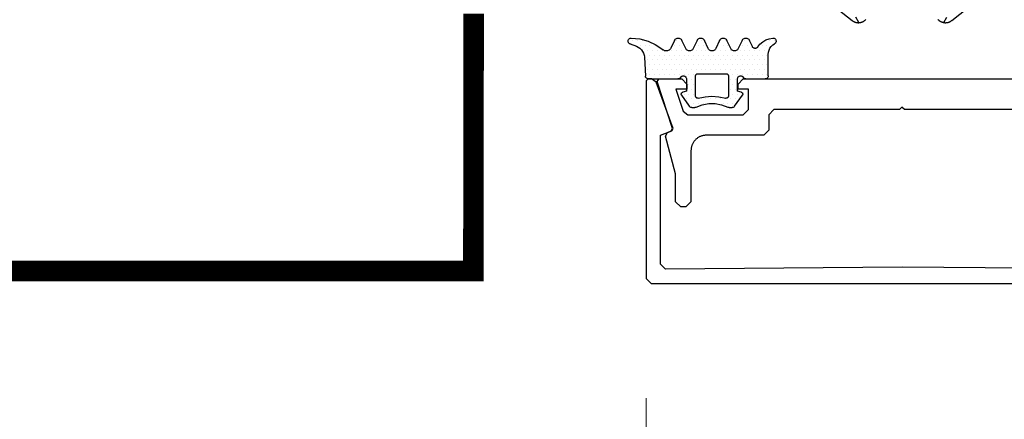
# Model space of a CAD drawing. Extents: x 4615668 to 9294084, y 5325188 to 10688993.
# Tile 9 of 256: x 4635294.35 to 4635303.97, y 5331390.9 to 5331394.8. Entities that reach past the tile are written whole.
import ezdxf

# ---------------------------------------------------------------- set-up
doc = ezdxf.new("R2010")
doc.units = 0
doc.header["$MEASUREMENT"] = 0
doc.layers.add('A_wymiary', color=152, linetype='Continuous', lineweight=5)
doc.layers.add('ocieplenie', color=214, linetype='Continuous', lineweight=13)
doc.layers.add('CrossSectionsGums', color=7, linetype='Continuous')
doc.layers.add('CrossSectionsProfils', color=7, linetype='Continuous')
doc.styles.add('wewn', font='arial.ttf', dxfattribs={"height": 12})
doc.dimstyles.new('Kopia 1do100 wew', dxfattribs={"dimscale": 0.5, "dimtxt": 8, "dimasz": 15, "dimexe": 20, "dimexo": 0, "dimgap": 5, "dimtad": 1, "dimdec": 0, "dimzin": 9, "dimtxsty": 'wewn', "dimblk": 'ARCHTICK', "dimcen": 3, "dimdle": 20, "dimclrd": 256, "dimclre": 256, "dimclrt": 256, "dimadec": 0, "dimazin": 2, "dimtfac": 1, "dimtdec": 0, "dimtix": 1, "dimtmove": 2, "dimatfit": 3, "dimldrblk": 'NONE', "dimfxl": 0, "dimtvp": 1, "dimtolj": 1, "dimtzin": 0, "dimlwd": 5, "dimlwe": 5, "dimarcsym": 0})

# ---------------------------------------------------------------- blocks, each defined once
blk = doc.blocks.new('5032252X', base_point=(219.526, 286.063))
at = {"layer": 'CrossSectionsProfils', "flags": 128}
blk.add_lwpolyline([(242.616, 280.481), (241.626, 276.787), (241.626, 274.063), (241.126, 273.563), (240.626, 273.563), (240.126, 274.063), (240.126, 279.063), (240.125, 279.128), (240.121, 279.193), (240.114, 279.258), (240.104, 279.323), (240.091, 279.387), (240.075, 279.451), (240.057, 279.514), (240.036, 279.576), (240.012, 279.637), (239.986, 279.696), (239.957, 279.755), (239.925, 279.813), (239.891, 279.869), (239.855, 279.923), (239.816, 279.976), (239.775, 280.027), (239.732, 280.076), (239.687, 280.123), (239.64, 280.168), (239.591, 280.212), (239.54, 280.253), (239.487, 280.291), (239.432, 280.328), (239.376, 280.362), (239.319, 280.393), (239.26, 280.422), (239.2, 280.448), (239.139, 280.472), (239.077, 280.493), (239.015, 280.511), (238.951, 280.527), (238.887, 280.54), (238.822, 280.55), (238.757, 280.557), (238.692, 280.561), (238.626, 280.563), (233.026, 280.563), (232.526, 281.063), (232.526, 282.563), (232.026, 283.063), (219.776, 283.063), (219.526, 283.313), (219.276, 283.063), (207.026, 283.063), (206.526, 282.563), (206.526, 281.063), (206.026, 280.563), (200.426, 280.563), (200.361, 280.561), (200.296, 280.557), (200.231, 280.55), (200.166, 280.54), (200.102, 280.527), (200.038, 280.511), (199.975, 280.493), (199.913, 280.472), (199.852, 280.448), (199.792, 280.422), (199.734, 280.393), (199.676, 280.362), (199.62, 280.328), (199.566, 280.291), (199.513, 280.253), (199.462, 280.212), (199.413, 280.168), (199.366, 280.123), (199.32, 280.076), (199.277, 280.027), (199.236, 279.976), (199.198, 279.923), (199.161, 279.869), (199.127, 279.813), (199.096, 279.755), (199.067, 279.696), (199.041, 279.637), (199.017, 279.576), (198.996, 279.514), (198.977, 279.451), (198.962, 279.387), (198.949, 279.323), (198.939, 279.258), (198.932, 279.193), (198.928, 279.128), (198.926, 279.063), (198.926, 274.063), (198.426, 273.563), (197.926, 273.563), (197.426, 274.063), (197.426, 276.787), (196.437, 280.481), (196.624, 280.84), (196.995, 280.975), (197.117, 281.224), (195.636, 285.801), (195.826, 286.063), (198.026, 286.063), (198.526, 285.563), (198.526, 285.068), (197.45, 285.068), (198.148, 282.909), (198.624, 282.563), (204.026, 282.563), (204.526, 283.063), (204.526, 285.068), (203.526, 285.068), (203.526, 285.563), (204.026, 286.063), (235.026, 286.063), (235.526, 285.563), (235.526, 285.068), (234.526, 285.068), (234.526, 283.063), (235.026, 282.563), (240.429, 282.563), (240.904, 282.909), (241.603, 285.068), (240.526, 285.068), (240.526, 285.563), (241.026, 286.063), (243.226, 286.063), (243.417, 285.801), (241.936, 281.224), (242.058, 280.975), (242.429, 280.84), (242.616, 280.481)], dxfattribs=at)
blk = doc.blocks.new('K41_7892_X', base_point=(63.96414, 1082.43878))
at = {"layer": 'CrossSectionsProfils'}
for p, q in [((39.16414, 1082.43878), (38.96414, 1082.23878)), ((38.96414, 1082.23878), (38.96414, 1062.93878)), ((39.49342, 1082.43878), (39.16414, 1082.43878)), ((39.96326, 1082.10979), (39.49342, 1082.43878)), ((41.60208, 1077.60718), (39.96326, 1082.10979)), ((87.96502, 1082.10979), (86.3262, 1077.60718)), ((88.43486, 1082.43878), (87.96502, 1082.10979)), ((88.76414, 1082.43878), (88.43486, 1082.43878)), ((88.96414, 1082.23878), (88.76414, 1082.43878)), ((88.96414, 1062.93878), (88.96414, 1082.23878)), ((40.36414, 1076.94377), (41.48254, 1077.35084)), ((41.48254, 1077.35084), (41.60208, 1077.60718)), ((86.3262, 1077.60718), (86.44574, 1077.35084)), ((86.44574, 1077.35084), (87.56414, 1076.94377)), ((40.36414, 1064.33437), (40.36414, 1076.94377)), ((87.56414, 1076.94377), (87.56414, 1064.33437)), ((40.86856, 1063.83439), (40.36414, 1064.33437)), ((63.96414, 1064.03878), (40.86856, 1063.83439)), ((87.05971, 1063.83439), (63.96414, 1064.03878)), ((87.56414, 1064.33437), (87.05971, 1063.83439)), ((38.96414, 1062.93878), (39.46414, 1062.43878)), ((88.46414, 1062.43878), (88.96414, 1062.93878)), ((39.46414, 1062.43878), (88.46414, 1062.43878))]:
    blk.add_line(p, q, dxfattribs=at)
blk = doc.blocks.new('Hatch19036', base_point=(5719.191, 731.848))
at = {"layer": 'CrossSectionsGums', "color": 8}
for p, q in [((6276.661, 666.613), (6276.661, 666.613)), ((6277.137, 666.613), (6277.137, 666.613)), ((6279.518, 666.613), (6279.518, 666.613)), ((6281.423, 666.613), (6281.423, 666.613)), ((6281.899, 666.613), (6281.899, 666.613)), ((6283.804, 666.613), (6283.804, 666.613)), ((6285.709, 666.613), (6285.709, 666.613)), ((6286.186, 666.613), (6286.186, 666.613)), ((6289.52, 666.613), (6289.52, 666.613)), ((6289.996, 666.613), (6289.996, 666.613)), ((6290.472, 666.613), (6290.472, 666.613)), ((6276.898, 666.137), (6276.898, 666.137)), ((6277.375, 666.137), (6277.375, 666.137)), ((6277.613, 665.66), (6277.613, 665.66)), ((6277.851, 666.137), (6277.851, 666.137)), ((6278.089, 665.66), (6278.089, 665.66)), ((6278.565, 665.66), (6278.565, 665.66)), ((6279.042, 665.66), (6279.042, 665.66)), ((6279.28, 666.137), (6279.28, 666.137)), ((6279.518, 665.66), (6279.518, 665.66)), ((6279.756, 666.137), (6279.756, 666.137)), ((6279.994, 665.66), (6279.994, 665.66)), ((6280.947, 665.66), (6280.947, 665.66)), ((6281.185, 666.137), (6281.185, 666.137)), ((6281.423, 665.66), (6281.423, 665.66)), ((6281.661, 666.137), (6281.661, 666.137)), ((6281.899, 665.66), (6281.899, 665.66)), ((6282.137, 666.137), (6282.137, 666.137)), ((6282.375, 665.66), (6282.375, 665.66)), ((6283.328, 665.66), (6283.328, 665.66)), ((6283.566, 666.137), (6283.566, 666.137)), ((6283.804, 665.66), (6283.804, 665.66)), ((6284.042, 666.137), (6284.042, 666.137)), ((6284.28, 665.66), (6284.28, 665.66)), ((6285.233, 665.66), (6285.233, 665.66)), ((6285.471, 666.137), (6285.471, 666.137)), ((6285.709, 665.66), (6285.709, 665.66)), ((6285.947, 666.137), (6285.947, 666.137)), ((6286.186, 665.66), (6286.186, 665.66)), ((6286.424, 666.137), (6286.424, 666.137)), ((6286.662, 665.66), (6286.662, 665.66)), ((6287.614, 665.66), (6287.614, 665.66)), ((6288.09, 665.66), (6288.09, 665.66)), ((6288.329, 666.137), (6288.329, 666.137)), ((6288.566, 665.66), (6288.566, 665.66)), ((6288.805, 666.137), (6288.805, 666.137)), ((6289.043, 665.66), (6289.043, 665.66)), ((6289.281, 666.137), (6289.281, 666.137)), ((6289.519, 665.66), (6289.519, 665.66)), ((6289.757, 666.137), (6289.757, 666.137)), ((6290.233, 666.137), (6290.233, 666.137)), ((6277.375, 665.184), (6277.375, 665.184)), ((6277.613, 664.708), (6277.613, 664.708)), ((6277.851, 665.184), (6277.851, 665.184)), ((6278.089, 664.708), (6278.089, 664.708)), ((6278.327, 665.184), (6278.327, 665.184)), ((6278.565, 664.708), (6278.565, 664.708)), ((6278.803, 665.184), (6278.803, 665.184)), ((6279.042, 664.708), (6279.042, 664.708)), ((6279.28, 665.184), (6279.28, 665.184)), ((6279.518, 664.708), (6279.518, 664.708)), ((6279.756, 665.184), (6279.756, 665.184)), ((6279.994, 664.708), (6279.994, 664.708)), ((6280.232, 665.184), (6280.232, 665.184)), ((6280.471, 664.708), (6280.471, 664.708)), ((6280.708, 665.184), (6280.708, 665.184)), ((6280.947, 664.708), (6280.947, 664.708)), ((6281.185, 665.184), (6281.185, 665.184)), ((6281.423, 664.708), (6281.423, 664.708)), ((6281.661, 665.184), (6281.661, 665.184)), ((6281.899, 664.708), (6281.899, 664.708)), ((6282.137, 665.184), (6282.137, 665.184)), ((6282.375, 664.708), (6282.375, 664.708)), ((6282.613, 665.184), (6282.613, 665.184)), ((6282.852, 664.708), (6282.852, 664.708)), ((6283.089, 665.184), (6283.089, 665.184)), ((6283.328, 664.708), (6283.328, 664.708)), ((6283.566, 665.184), (6283.566, 665.184)), ((6283.804, 664.708), (6283.804, 664.708)), ((6284.042, 665.184), (6284.042, 665.184)), ((6284.28, 664.708), (6284.28, 664.708)), ((6284.518, 665.184), (6284.518, 665.184)), ((6284.757, 664.708), (6284.757, 664.708)), ((6284.995, 665.184), (6284.995, 665.184)), ((6285.233, 664.708), (6285.233, 664.708)), ((6285.471, 665.184), (6285.471, 665.184)), ((6285.709, 664.708), (6285.709, 664.708)), ((6285.947, 665.184), (6285.947, 665.184)), ((6286.186, 664.708), (6286.186, 664.708)), ((6286.423, 665.184), (6286.423, 665.184)), ((6286.662, 664.708), (6286.662, 664.708)), ((6286.899, 665.184), (6286.899, 665.184)), ((6287.138, 664.708), (6287.138, 664.708)), ((6287.376, 665.184), (6287.376, 665.184)), ((6287.614, 664.708), (6287.614, 664.708)), ((6287.852, 665.184), (6287.852, 665.184)), ((6288.09, 664.708), (6288.09, 664.708)), ((6288.328, 665.184), (6288.328, 665.184)), ((6288.567, 664.708), (6288.567, 664.708)), ((6288.805, 665.184), (6288.805, 665.184)), ((6289.043, 664.708), (6289.043, 664.708)), ((6289.281, 665.184), (6289.281, 665.184)), ((6277.375, 664.232), (6277.375, 664.232)), ((6277.613, 663.755), (6277.613, 663.755)), ((6277.851, 664.232), (6277.851, 664.232)), ((6278.089, 663.755), (6278.089, 663.755)), ((6278.327, 664.232), (6278.327, 664.232)), ((6278.565, 663.755), (6278.565, 663.755)), ((6278.804, 664.232), (6278.804, 664.232)), ((6279.042, 663.755), (6279.042, 663.755)), ((6279.28, 664.232), (6279.28, 664.232)), ((6279.518, 663.755), (6279.518, 663.755)), ((6279.756, 664.232), (6279.756, 664.232)), ((6279.994, 663.755), (6279.994, 663.755)), ((6280.232, 664.232), (6280.232, 664.232)), ((6280.47, 663.755), (6280.47, 663.755)), ((6280.708, 664.232), (6280.708, 664.232)), ((6280.946, 663.755), (6280.946, 663.755)), ((6281.185, 664.232), (6281.185, 664.232)), ((6281.423, 663.755), (6281.423, 663.755)), ((6281.661, 664.232), (6281.661, 664.232)), ((6281.899, 663.755), (6281.899, 663.755)), ((6282.137, 664.232), (6282.137, 664.232)), ((6282.375, 663.755), (6282.375, 663.755)), ((6282.613, 664.232), (6282.613, 664.232)), ((6282.852, 663.755), (6282.852, 663.755)), ((6283.09, 664.232), (6283.09, 664.232)), ((6283.328, 663.755), (6283.328, 663.755)), ((6283.566, 664.232), (6283.566, 664.232)), ((6283.804, 663.755), (6283.804, 663.755)), ((6284.042, 664.232), (6284.042, 664.232)), ((6284.28, 663.755), (6284.28, 663.755)), ((6284.519, 664.232), (6284.519, 664.232)), ((6284.756, 663.755), (6284.756, 663.755)), ((6284.995, 664.232), (6284.995, 664.232)), ((6285.233, 663.755), (6285.233, 663.755)), ((6285.471, 664.232), (6285.471, 664.232)), ((6285.709, 663.755), (6285.709, 663.755)), ((6285.947, 664.232), (6285.947, 664.232)), ((6286.185, 663.755), (6286.185, 663.755)), ((6286.423, 664.232), (6286.423, 664.232)), ((6286.662, 663.755), (6286.662, 663.755)), ((6286.9, 664.232), (6286.9, 664.232)), ((6287.138, 663.755), (6287.138, 663.755)), ((6287.376, 664.232), (6287.376, 664.232)), ((6287.614, 663.755), (6287.614, 663.755)), ((6287.852, 664.232), (6287.852, 664.232)), ((6288.09, 663.755), (6288.09, 663.755)), ((6288.329, 664.232), (6288.329, 664.232)), ((6288.566, 663.755), (6288.566, 663.755)), ((6288.805, 664.232), (6288.805, 664.232)), ((6289.042, 663.755), (6289.042, 663.755)), ((6289.281, 664.232), (6289.281, 664.232)), ((6277.375, 663.279), (6277.375, 663.279)), ((6277.851, 663.279), (6277.851, 663.279)), ((6278.328, 663.279), (6278.328, 663.279)), ((6278.804, 663.279), (6278.804, 663.279)), ((6279.28, 663.279), (6279.28, 663.279)), ((6279.756, 663.279), (6279.756, 663.279)), ((6280.232, 663.279), (6280.232, 663.279)), ((6280.47, 662.803), (6280.47, 662.803)), ((6280.708, 663.279), (6280.708, 663.279)), ((6280.947, 662.803), (6280.947, 662.803)), ((6281.185, 663.279), (6281.185, 663.279)), ((6284.519, 663.279), (6284.519, 663.279)), ((6284.757, 662.803), (6284.757, 662.803)), ((6284.995, 663.279), (6284.995, 663.279)), ((6285.233, 662.803), (6285.233, 662.803)), ((6285.471, 663.279), (6285.471, 663.279)), ((6285.947, 663.279), (6285.947, 663.279)), ((6286.424, 663.279), (6286.424, 663.279)), ((6286.9, 663.279), (6286.9, 663.279)), ((6287.376, 663.279), (6287.376, 663.279)), ((6287.853, 663.279), (6287.853, 663.279)), ((6288.329, 663.279), (6288.329, 663.279)), ((6288.805, 663.279), (6288.805, 663.279)), ((6280.471, 661.85), (6280.471, 661.85)), ((6280.708, 662.327), (6280.708, 662.327)), ((6280.947, 661.85), (6280.947, 661.85)), ((6284.519, 662.327), (6284.519, 662.327)), ((6284.757, 661.85), (6284.757, 661.85)), ((6284.995, 662.327), (6284.995, 662.327)), ((6285.233, 661.85), (6285.233, 661.85)), ((6279.756, 661.374), (6279.756, 661.374)), ((6280.232, 661.374), (6280.232, 661.374)), ((6280.47, 660.898), (6280.47, 660.898)), ((6280.708, 661.374), (6280.708, 661.374)), ((6280.946, 660.898), (6280.946, 660.898)), ((6281.423, 660.898), (6281.423, 660.898)), ((6281.899, 660.898), (6281.899, 660.898)), ((6282.375, 660.898), (6282.375, 660.898)), ((6282.852, 660.898), (6282.852, 660.898)), ((6283.328, 660.898), (6283.328, 660.898)), ((6283.804, 660.898), (6283.804, 660.898)), ((6284.28, 660.898), (6284.28, 660.898)), ((6284.519, 661.374), (6284.519, 661.374)), ((6284.756, 660.898), (6284.756, 660.898)), ((6284.995, 661.374), (6284.995, 661.374)), ((6285.233, 660.898), (6285.233, 660.898)), ((6285.471, 661.374), (6285.471, 661.374)), ((6280.708, 660.422), (6280.708, 660.422)), ((6281.185, 660.422), (6281.185, 660.422)), ((6281.661, 660.422), (6281.661, 660.422)), ((6282.137, 660.422), (6282.137, 660.422)), ((6283.566, 660.422), (6283.566, 660.422)), ((6284.042, 660.422), (6284.042, 660.422)), ((6284.519, 660.422), (6284.519, 660.422)), ((6284.995, 660.422), (6284.995, 660.422))]:
    blk.add_line(p, q, dxfattribs=at)
blk = doc.blocks.new('120480', base_point=(6282.482, 662.748))
at = {"layer": 'CrossSectionsGums', "color": 1}
for p, q in [((6276.484, 666.589), (6276.482, 666.538)), ((6276.482, 666.538), (6276.488, 666.487)), ((6276.495, 666.639), (6276.484, 666.589)), ((6276.488, 666.487), (6276.502, 666.438)), ((6276.515, 666.686), (6276.495, 666.639)), ((6276.502, 666.438), (6276.525, 666.392)), ((6276.542, 666.729), (6276.515, 666.686)), ((6276.576, 666.767), (6276.542, 666.729)), ((6276.616, 666.798), (6276.576, 666.767)), ((6276.661, 666.823), (6276.616, 666.798)), ((6276.71, 666.839), (6276.661, 666.823)), ((6276.76, 666.847), (6276.71, 666.839)), ((6276.811, 666.847), (6276.76, 666.847)), ((6277.157, 666.781), (6276.811, 666.846)), ((6277.486, 666.656), (6277.157, 666.781)), ((6277.789, 666.476), (6277.486, 666.656)), ((6278.055, 666.245), (6277.789, 666.476)), ((6278.797, 666.011), (6279.08, 666.617)), ((6279.114, 666.677), (6279.08, 666.617)), ((6279.159, 666.731), (6279.114, 666.677)), ((6279.213, 666.776), (6279.159, 666.731)), ((6279.273, 666.811), (6279.213, 666.776)), ((6279.338, 666.834), (6279.273, 666.811)), ((6279.407, 666.846), (6279.338, 666.834)), ((6279.477, 666.846), (6279.407, 666.846)), ((6279.545, 666.834), (6279.477, 666.846)), ((6279.611, 666.81), (6279.545, 666.834)), ((6279.671, 666.776), (6279.611, 666.81)), ((6279.725, 666.731), (6279.671, 666.776)), ((6279.77, 666.677), (6279.725, 666.731)), ((6279.804, 666.617), (6279.77, 666.677)), ((6279.805, 666.617), (6280.18, 665.813)), ((6280.905, 665.813), (6281.279, 666.617)), ((6281.314, 666.677), (6281.28, 666.617)), ((6281.359, 666.731), (6281.314, 666.677)), ((6281.413, 666.776), (6281.359, 666.731)), ((6281.473, 666.81), (6281.413, 666.776)), ((6281.538, 666.834), (6281.473, 666.81)), ((6281.607, 666.846), (6281.538, 666.834)), ((6281.677, 666.846), (6281.607, 666.846)), ((6281.745, 666.834), (6281.677, 666.846)), ((6281.811, 666.811), (6281.745, 666.834)), ((6281.871, 666.776), (6281.811, 666.811)), ((6281.925, 666.731), (6281.871, 666.776)), ((6281.97, 666.677), (6281.925, 666.731)), ((6282.004, 666.617), (6281.97, 666.677)), ((6282.004, 666.617), (6282.379, 665.813)), ((6283.104, 665.813), (6283.479, 666.617)), ((6283.514, 666.677), (6283.479, 666.617)), ((6283.559, 666.731), (6283.514, 666.677)), ((6283.613, 666.776), (6283.559, 666.731)), ((6283.673, 666.81), (6283.613, 666.776)), ((6283.738, 666.834), (6283.673, 666.81)), ((6283.807, 666.846), (6283.738, 666.834)), ((6283.877, 666.846), (6283.807, 666.846)), ((6283.946, 666.834), (6283.877, 666.846)), ((6284.011, 666.81), (6283.946, 666.834)), ((6284.072, 666.776), (6284.011, 666.81)), ((6284.125, 666.731), (6284.072, 666.776)), ((6284.17, 666.677), (6284.125, 666.731)), ((6284.205, 666.617), (6284.17, 666.677)), ((6284.205, 666.617), (6284.58, 665.813)), ((6285.305, 665.813), (6285.68, 666.617)), ((6285.714, 666.677), (6285.68, 666.617)), ((6285.759, 666.731), (6285.714, 666.677)), ((6285.813, 666.776), (6285.759, 666.731)), ((6285.873, 666.811), (6285.813, 666.776)), ((6285.939, 666.834), (6285.873, 666.811)), ((6286.007, 666.846), (6285.939, 666.834)), ((6286.077, 666.846), (6286.007, 666.846)), ((6286.146, 666.834), (6286.077, 666.846)), ((6286.211, 666.81), (6286.146, 666.834)), ((6286.271, 666.776), (6286.211, 666.81)), ((6286.325, 666.731), (6286.271, 666.776)), ((6286.37, 666.677), (6286.325, 666.731)), ((6286.404, 666.617), (6286.37, 666.677)), ((6286.405, 666.617), (6286.752, 665.871)), ((6288.983, 666.538), (6288.218, 666.179)), ((6289.797, 666.763), (6288.983, 666.538)), ((6290.637, 666.848), (6289.797, 666.763)), ((6290.69, 666.844), (6290.637, 666.848)), ((6290.741, 666.831), (6290.69, 666.844)), ((6290.789, 666.81), (6290.741, 666.831)), ((6290.832, 666.78), (6290.789, 666.81)), ((6290.87, 666.743), (6290.832, 666.78)), ((6290.9, 666.701), (6290.87, 666.743)), ((6290.923, 666.653), (6290.9, 666.701)), ((6290.902, 666.399), (6290.924, 666.447)), ((6290.937, 666.602), (6290.923, 666.653)), ((6290.924, 666.447), (6290.938, 666.498)), ((6290.942, 666.55), (6290.937, 666.602)), ((6290.938, 666.498), (6290.942, 666.55)), ((6276.525, 666.392), (6276.555, 666.351)), ((6276.555, 666.351), (6276.592, 666.316)), ((6276.592, 666.316), (6276.634, 666.287)), ((6276.807, 666.167), (6276.634, 666.287)), ((6276.957, 666.019), (6276.807, 666.167)), ((6277.079, 665.847), (6276.957, 666.019)), ((6277.169, 665.656), (6277.079, 665.847)), ((6277.224, 665.453), (6277.169, 665.656)), ((6277.242, 665.243), (6277.224, 665.453)), ((6278.276, 665.971), (6278.055, 666.245)), ((6278.276, 665.971), (6278.309, 665.93)), ((6278.309, 665.93), (6278.349, 665.895)), ((6278.349, 665.895), (6278.394, 665.868)), ((6278.394, 665.868), (6278.444, 665.849)), ((6278.444, 665.849), (6278.495, 665.839)), ((6278.495, 665.839), (6278.548, 665.839)), ((6278.548, 665.839), (6278.6, 665.847)), ((6278.6, 665.847), (6278.65, 665.865)), ((6278.65, 665.865), (6278.696, 665.891)), ((6278.696, 665.891), (6278.737, 665.925)), ((6278.737, 665.925), (6278.771, 665.965)), ((6278.771, 665.965), (6278.797, 666.011)), ((6280.18, 665.813), (6280.214, 665.752)), ((6280.214, 665.752), (6280.259, 665.699)), ((6280.259, 665.699), (6280.313, 665.654)), ((6280.313, 665.654), (6280.373, 665.619)), ((6280.373, 665.619), (6280.439, 665.596)), ((6280.439, 665.596), (6280.507, 665.583)), ((6280.507, 665.583), (6280.577, 665.583)), ((6280.577, 665.583), (6280.646, 665.596)), ((6280.646, 665.596), (6280.711, 665.619)), ((6280.711, 665.619), (6280.771, 665.654)), ((6280.771, 665.654), (6280.825, 665.699)), ((6280.825, 665.699), (6280.87, 665.753)), ((6280.87, 665.753), (6280.904, 665.813)), ((6282.379, 665.813), (6282.414, 665.753)), ((6282.414, 665.753), (6282.459, 665.699)), ((6282.459, 665.699), (6282.512, 665.654)), ((6282.512, 665.654), (6282.573, 665.619)), ((6282.573, 665.619), (6282.638, 665.596)), ((6282.638, 665.596), (6282.707, 665.583)), ((6282.707, 665.583), (6282.777, 665.583)), ((6282.777, 665.583), (6282.846, 665.596)), ((6282.846, 665.596), (6282.911, 665.619)), ((6282.911, 665.619), (6282.971, 665.654)), ((6282.971, 665.654), (6283.025, 665.699)), ((6283.025, 665.699), (6283.07, 665.753)), ((6283.07, 665.753), (6283.105, 665.813)), ((6284.58, 665.813), (6284.614, 665.752)), ((6284.614, 665.752), (6284.659, 665.699)), ((6284.659, 665.699), (6284.713, 665.654)), ((6284.713, 665.654), (6284.773, 665.619)), ((6284.773, 665.619), (6284.838, 665.596)), ((6284.838, 665.596), (6284.907, 665.583)), ((6284.907, 665.583), (6284.977, 665.583)), ((6284.977, 665.583), (6285.045, 665.596)), ((6285.045, 665.596), (6285.111, 665.619)), ((6285.111, 665.619), (6285.171, 665.654)), ((6285.171, 665.654), (6285.225, 665.699)), ((6285.225, 665.699), (6285.27, 665.753)), ((6285.27, 665.753), (6285.304, 665.813)), ((6286.752, 665.871), (6286.798, 665.792)), ((6286.798, 665.792), (6286.858, 665.723)), ((6286.858, 665.723), (6286.929, 665.665)), ((6286.929, 665.665), (6287.009, 665.622)), ((6287.009, 665.622), (6287.096, 665.594)), ((6287.096, 665.594), (6287.186, 665.582)), ((6287.186, 665.582), (6287.278, 665.587)), ((6287.278, 665.587), (6287.366, 665.608)), ((6287.366, 665.608), (6287.45, 665.646)), ((6287.45, 665.646), (6287.525, 665.697)), ((6288.218, 666.179), (6287.525, 665.697)), ((6289.516, 665.544), (6289.425, 665.366)), ((6289.635, 665.705), (6289.516, 665.544)), ((6289.779, 665.844), (6289.635, 665.705)), ((6289.944, 665.957), (6289.779, 665.844)), ((6290.126, 666.041), (6289.944, 665.957)), ((6290.745, 666.266), (6290.126, 666.041)), ((6290.745, 666.266), (6290.792, 666.288)), ((6290.792, 666.288), (6290.835, 666.319)), ((6290.835, 666.319), (6290.872, 666.356)), ((6290.872, 666.356), (6290.902, 666.399)), ((6277.242, 663.148), (6277.242, 665.243)), ((6289.338, 664.976), (6289.242, 663.132)), ((6289.365, 665.174), (6289.338, 664.976)), ((6289.425, 665.366), (6289.365, 665.174)), ((6277.242, 663.148), (6277.247, 663.096)), ((6277.247, 663.096), (6277.26, 663.045)), ((6277.26, 663.045), (6277.282, 662.998)), ((6277.282, 662.998), (6277.312, 662.955)), ((6277.312, 662.955), (6277.349, 662.918)), ((6277.349, 662.918), (6277.392, 662.888)), ((6277.392, 662.888), (6277.439, 662.866)), ((6277.439, 662.866), (6277.49, 662.853)), ((6277.49, 662.853), (6277.542, 662.848)), ((6279.422, 662.848), (6277.542, 662.848)), ((6279.422, 662.848), (6279.474, 662.852)), ((6279.474, 662.852), (6279.525, 662.866)), ((6279.525, 662.866), (6279.572, 662.888)), ((6279.572, 662.888), (6279.615, 662.918)), ((6279.615, 662.918), (6279.652, 662.955)), ((6279.652, 662.955), (6279.682, 662.998)), ((6279.712, 663.041), (6279.682, 662.998)), ((6279.749, 663.078), (6279.712, 663.041)), ((6279.792, 663.108), (6279.749, 663.078)), ((6279.839, 663.13), (6279.792, 663.108)), ((6279.89, 663.143), (6279.839, 663.13)), ((6279.942, 663.148), (6279.89, 663.143)), ((6279.994, 663.143), (6279.942, 663.148)), ((6280.045, 663.13), (6279.994, 663.143)), ((6280.092, 663.108), (6280.045, 663.13)), ((6280.135, 663.078), (6280.092, 663.108)), ((6280.172, 663.041), (6280.135, 663.078)), ((6280.202, 662.998), (6280.172, 663.041)), ((6280.224, 662.951), (6280.202, 662.998)), ((6280.238, 662.9), (6280.224, 662.951)), ((6280.242, 662.848), (6280.238, 662.9)), ((6280.242, 661.648), (6280.242, 662.848)), ((6281.145, 663.183), (6281.142, 663.148)), ((6281.142, 663.148), (6281.142, 661.173)), ((6281.154, 663.216), (6281.145, 663.183)), ((6281.169, 663.248), (6281.154, 663.216)), ((6281.189, 663.276), (6281.169, 663.248)), ((6281.213, 663.301), (6281.189, 663.276)), ((6281.242, 663.321), (6281.213, 663.301)), ((6281.273, 663.336), (6281.242, 663.321)), ((6281.307, 663.345), (6281.273, 663.336)), ((6281.342, 663.348), (6281.307, 663.345)), ((6284.142, 663.348), (6281.342, 663.348)), ((6284.177, 663.345), (6284.142, 663.348)), ((6284.21, 663.336), (6284.177, 663.345)), ((6284.242, 663.321), (6284.21, 663.336)), ((6284.27, 663.301), (6284.242, 663.321)), ((6284.295, 663.276), (6284.27, 663.301)), ((6284.315, 663.248), (6284.295, 663.276)), ((6284.33, 663.216), (6284.315, 663.248)), ((6284.339, 663.183), (6284.33, 663.216)), ((6284.342, 663.148), (6284.339, 663.183)), ((6284.342, 661.173), (6284.342, 663.148)), ((6285.247, 662.9), (6285.242, 662.848)), ((6285.242, 662.848), (6285.242, 661.648)), ((6285.26, 662.951), (6285.247, 662.9)), ((6285.282, 662.998), (6285.26, 662.951)), ((6285.312, 663.041), (6285.282, 662.998)), ((6285.349, 663.078), (6285.312, 663.041)), ((6285.392, 663.108), (6285.349, 663.078)), ((6285.439, 663.13), (6285.392, 663.108)), ((6285.49, 663.143), (6285.439, 663.13)), ((6285.542, 663.148), (6285.49, 663.143)), ((6285.594, 663.143), (6285.542, 663.148)), ((6285.645, 663.13), (6285.594, 663.143)), ((6285.692, 663.108), (6285.645, 663.13)), ((6285.735, 663.078), (6285.692, 663.108)), ((6285.772, 663.041), (6285.735, 663.078)), ((6285.802, 662.998), (6285.772, 663.041)), ((6285.802, 662.998), (6285.832, 662.955)), ((6285.832, 662.955), (6285.869, 662.918)), ((6285.869, 662.918), (6285.912, 662.888)), ((6285.912, 662.888), (6285.959, 662.866)), ((6285.959, 662.866), (6286.009, 662.853)), ((6286.009, 662.853), (6286.062, 662.848)), ((6288.942, 662.848), (6286.062, 662.848)), ((6288.942, 662.848), (6288.992, 662.852)), ((6288.992, 662.852), (6289.041, 662.865)), ((6289.041, 662.865), (6289.087, 662.885)), ((6289.087, 662.885), (6289.13, 662.914)), ((6289.13, 662.914), (6289.166, 662.948)), ((6289.166, 662.948), (6289.197, 662.989)), ((6289.197, 662.989), (6289.22, 663.034)), ((6289.22, 663.034), (6289.235, 663.082)), ((6289.235, 663.082), (6289.242, 663.132)), ((6279.89, 661.554), (6280.242, 661.648)), ((6285.242, 661.648), (6285.594, 661.554)), ((6279.749, 661.412), (6279.743, 661.378)), ((6279.743, 661.378), (6279.743, 661.343)), ((6279.743, 661.343), (6279.749, 661.309)), ((6279.761, 661.445), (6279.749, 661.412)), ((6279.749, 661.309), (6279.761, 661.276)), ((6279.778, 661.475), (6279.761, 661.445)), ((6279.761, 661.276), (6279.778, 661.246)), ((6279.801, 661.502), (6279.778, 661.475)), ((6280.527, 660.176), (6279.778, 661.246)), ((6279.827, 661.524), (6279.801, 661.502)), ((6279.857, 661.542), (6279.827, 661.524)), ((6279.89, 661.554), (6279.857, 661.542)), ((6281.142, 661.173), (6281.145, 661.137)), ((6281.145, 661.137), (6281.155, 661.102)), ((6281.155, 661.102), (6281.171, 661.069)), ((6281.171, 661.069), (6281.193, 661.04)), ((6281.193, 661.04), (6281.22, 661.015)), ((6281.22, 661.015), (6281.25, 660.996)), ((6281.25, 660.996), (6281.284, 660.982)), ((6281.284, 660.982), (6281.32, 660.975)), ((6281.32, 660.975), (6281.356, 660.974)), ((6281.356, 660.974), (6281.392, 660.98)), ((6282.062, 661.108), (6281.392, 660.98)), ((6282.742, 661.151), (6282.062, 661.108)), ((6283.422, 661.108), (6282.742, 661.151)), ((6284.092, 660.98), (6283.422, 661.108)), ((6284.092, 660.98), (6284.128, 660.974)), ((6284.128, 660.974), (6284.164, 660.975)), ((6284.164, 660.975), (6284.2, 660.982)), ((6284.2, 660.982), (6284.234, 660.996)), ((6284.234, 660.996), (6284.264, 661.015)), ((6284.264, 661.015), (6284.291, 661.04)), ((6284.291, 661.04), (6284.313, 661.069)), ((6284.313, 661.069), (6284.329, 661.102)), ((6284.329, 661.102), (6284.338, 661.137)), ((6284.338, 661.137), (6284.342, 661.173)), ((6285.706, 661.246), (6284.957, 660.176)), ((6285.627, 661.542), (6285.594, 661.554)), ((6285.657, 661.524), (6285.627, 661.542)), ((6285.684, 661.502), (6285.657, 661.524)), ((6285.706, 661.475), (6285.684, 661.502)), ((6285.723, 661.445), (6285.706, 661.475)), ((6285.706, 661.246), (6285.723, 661.276)), ((6285.735, 661.412), (6285.723, 661.445)), ((6285.723, 661.276), (6285.735, 661.309)), ((6285.741, 661.378), (6285.735, 661.412)), ((6285.735, 661.309), (6285.741, 661.343)), ((6285.741, 661.343), (6285.741, 661.378)), ((6280.527, 660.176), (6280.565, 660.132)), ((6280.565, 660.132), (6280.61, 660.096)), ((6280.61, 660.096), (6280.661, 660.07)), ((6280.661, 660.07), (6280.716, 660.053)), ((6280.716, 660.053), (6280.773, 660.048)), ((6281.069, 660.048), (6280.773, 660.048)), ((6281.069, 660.048), (6281.104, 660.05)), ((6281.104, 660.05), (6281.139, 660.056)), ((6281.139, 660.056), (6281.172, 660.066)), ((6281.172, 660.066), (6281.205, 660.08)), ((6281.797, 660.314), (6281.204, 660.08)), ((6282.424, 660.433), (6281.797, 660.314)), ((6283.061, 660.433), (6282.424, 660.433)), ((6283.687, 660.314), (6283.061, 660.433)), ((6284.28, 660.08), (6283.687, 660.314)), ((6284.28, 660.08), (6284.312, 660.066)), ((6284.312, 660.066), (6284.346, 660.056)), ((6284.346, 660.056), (6284.38, 660.05)), ((6284.38, 660.05), (6284.416, 660.048)), ((6284.711, 660.048), (6284.416, 660.048)), ((6284.711, 660.048), (6284.768, 660.053)), ((6284.768, 660.053), (6284.823, 660.07)), ((6284.823, 660.07), (6284.874, 660.096)), ((6284.874, 660.096), (6284.919, 660.132)), ((6284.919, 660.132), (6284.956, 660.176))]:
    blk.add_line(p, q, dxfattribs=at)
at = {"layer": 'CrossSectionsGums'}
blk.add_blockref('Hatch19036', (5719.191, 731.848), dxfattribs=at)
blk = doc.blocks.new('Hatch84418', base_point=(6053.053, 1361.842))
at = {"layer": 'CrossSectionsProfils'}
for p, q in [((6443.856, 1302.344), (6443.55, 1302.874)), ((6452.141, 1302.356), (6452.44, 1302.874))]:
    blk.add_line(p, q, dxfattribs=at)
blk = doc.blocks.new('121040', base_point=(6448.053, 1341.842))
at = {"layer": 'CrossSectionsProfils', "flags": 128}
for points in [[(6451.572, 1302.66), (6451.596, 1302.635), (6451.621, 1302.611), (6451.646, 1302.588), (6451.673, 1302.565), (6451.701, 1302.544), (6451.729, 1302.523), (6451.758, 1302.504), (6451.787, 1302.485), (6451.817, 1302.468), (6451.848, 1302.452), (6451.879, 1302.436), (6451.911, 1302.422), (6451.943, 1302.409), (6451.976, 1302.397), (6452.009, 1302.386), (6452.042, 1302.377), (6452.076, 1302.368), (6452.11, 1302.361), (6452.144, 1302.355), (6452.179, 1302.35), (6452.213, 1302.346), (6452.248, 1302.343), (6452.283, 1302.342), (6452.317, 1302.342), (6452.352, 1302.343), (6452.387, 1302.345), (6452.421, 1302.349), (6452.456, 1302.354), (6452.49, 1302.359), (6452.524, 1302.366), (6452.558, 1302.375), (6452.591, 1302.384), (6452.625, 1302.395), (6452.657, 1302.406), (6452.689, 1302.419), (6452.722, 1302.433), (6452.753, 1302.448), (6452.784, 1302.465), (6452.814, 1302.482), (6452.843, 1302.5), (6452.873, 1302.519), (6452.9, 1302.54), (6452.928, 1302.561), (6452.928, 1302.561), (6456.678, 1305.561)], [(6439.429, 1305.561), (6443.179, 1302.561), (6443.206, 1302.54), (6443.234, 1302.519), (6443.264, 1302.5), (6443.293, 1302.482), (6443.323, 1302.465), (6443.354, 1302.448), (6443.385, 1302.433), (6443.417, 1302.419), (6443.45, 1302.406), (6443.482, 1302.395), (6443.516, 1302.384), (6443.549, 1302.375), (6443.583, 1302.366), (6443.617, 1302.359), (6443.651, 1302.354), (6443.686, 1302.349), (6443.72, 1302.345), (6443.755, 1302.343), (6443.79, 1302.342), (6443.824, 1302.342), (6443.859, 1302.343), (6443.894, 1302.346), (6443.928, 1302.35), (6443.963, 1302.355), (6443.997, 1302.361), (6444.031, 1302.368), (6444.064, 1302.377), (6444.098, 1302.386), (6444.131, 1302.397), (6444.164, 1302.409), (6444.196, 1302.422), (6444.228, 1302.436), (6444.259, 1302.452), (6444.29, 1302.468), (6444.32, 1302.485), (6444.349, 1302.504), (6444.378, 1302.523), (6444.406, 1302.544), (6444.434, 1302.565), (6444.46, 1302.588), (6444.486, 1302.611), (6444.511, 1302.635), (6444.535, 1302.66)]]:
    blk.add_lwpolyline(points, dxfattribs=at)
at = {"layer": 'CrossSectionsProfils'}
blk.add_blockref('Hatch84418', (6053.053, 1361.842), dxfattribs=at)
blk = doc.blocks.new('_ArchTick')
at = {"color": 0, "linetype": 'ByBlock', "const_width": 0.15}
blk.add_lwpolyline([(-0.5, -0.5), (0.5, 0.5)], dxfattribs=at)
blk = doc.blocks.new('*D5553')
at = {"layer": 'A_wymiary', "lineweight": 5, "ltscale": 40}
for p, q in [((4635300.4677, 5331391.1035), (4635300.4677, 5331343.6035)), ((4635356.4665, 5331391.1035), (4635356.4665, 5331343.6035)), ((4635290.4677, 5331353.6035), (4635366.4665, 5331353.6035))]:
    blk.add_line(p, q, dxfattribs=at)
at = {"layer": 'Defpoints', "color": 0}
for p in [(4635300.4677, 5331405.9973), (4635356.4665, 5331405.9973), (4635356.4665, 5331353.6035)]:
    blk.add_point(p, dxfattribs=at)
at = {"layer": 'A_wymiary', "linetype": 'ByBlock', "lineweight": 5, "xscale": 7.5, "yscale": 7.5, "zscale": 7.5, "rotation": 180}
blk.add_blockref('_ArchTick', (4635300.4677, 5331353.6035), dxfattribs=at)
at = {"layer": 'A_wymiary', "linetype": 'ByBlock', "lineweight": 5, "xscale": 7.5, "yscale": 7.5, "zscale": 7.5}
blk.add_blockref('_ArchTick', (4635356.4665, 5331353.6035), dxfattribs=at)
at = {"layer": 'A_wymiary', "ltscale": 40, "insert": (4635328.4671, 5331362.2304), "char_height": 12, "attachment_point": 5, "style": 'wewn'}
blk.add_mtext('\\A1;56', dxfattribs=at)
blk = doc.blocks.new('_None')

msp = doc.modelspace()

# ---------------------------------------------------------------- linework, layer by layer
at = {"layer": 'ocieplenie', "lineweight": 0, "const_width": 0.2}
msp.add_lwpolyline([(4635298.7838, 5331394.862), (4635298.7808, 5331392.3477), (4635265.6511, 5331392.3477)], dxfattribs=at)

# ---------------------------------------------------------------- block references
at = {"layer": 'CrossSectionsGums', "xscale": 0.1, "yscale": -0.1, "zscale": 0.1, "rotation": 180}
msp.add_blockref('120480', (4635301.1374, 5331394.2151), dxfattribs=at)
msp.add_blockref('120480', (4635301.1374, 5331394.2151), dxfattribs=at)
msp.add_blockref('120480', (4635301.1374, 5331394.2151), dxfattribs=at)
at = {"layer": 'CrossSectionsProfils', "xscale": 0.1, "yscale": 0.1, "zscale": 0.1}
for name, p in [('121040', (4635302.9664, 5331398.7251)), ('121040', (4635302.9664, 5331398.7251)), ('K41_7892_X', (4635302.9674, 5331394.2251)), ('K41_7892_X', (4635302.9674, 5331394.2251)), ('K41_7892_X', (4635302.9674, 5331394.2251)), ('5032252X', (4635302.9664, 5331394.2251)), ('5032252X', (4635302.9664, 5331394.2251)), ('5032252X', (4635302.9664, 5331394.2251))]:
    msp.add_blockref(name, p, dxfattribs=at)

# ---------------------------------------------------------------- dimensions: what is measured, and where the dimension line sits
at = {"layer": 'A_wymiary', "ltscale": 40}
dim = msp.add_linear_dim(base=(4635356.4665, 5331353.6035), p1=(4635300.4677, 5331405.9973), p2=(4635356.4665, 5331405.9973), dimstyle='Kopia 1do100 wew', override={"dimtxsty": 'wewn', "dimldrblk": 'None'}, dxfattribs=at)
dim.commit()
dim.dimension.update_dxf_attribs({"geometry": '*D5553', "text_midpoint": (4635328.4671, 5331362.2304)})

doc.saveas('drawing.dxf')
